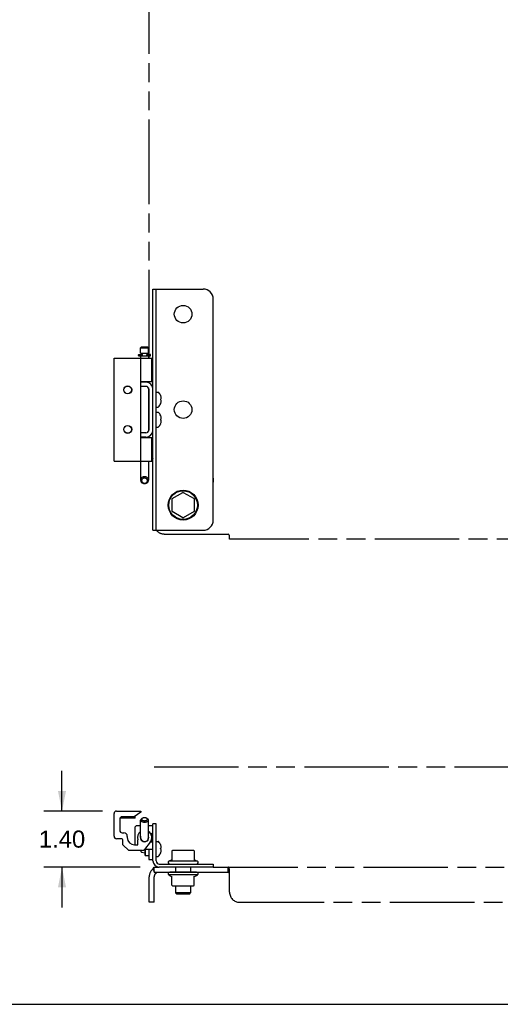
# Model space of a CAD drawing. Header units: inches. Extents: x 0 to 85, y 0 to 55.
# Tile 2 of 9: x 17.7 to 29.7, y 0 to 24.5. Entities that reach past the tile are written whole.
import ezdxf

# ---------------------------------------------------------------- set-up
doc = ezdxf.new("R2010")
doc.units = ezdxf.units.IN
doc.header["$LTSCALE"] = 4.675
doc.header["$MEASUREMENT"] = 0
doc.linetypes.add('PHANTOM', pattern=[0.8, 0.45, -0.05, 0.1, -0.05, 0.1, -0.05])
doc.layers.get('0').update_dxf_attribs({"linetype": 'CONTINUOUS'})
doc.layers.add('02___PRT_ALL_AXES', color=7, linetype='CONTINUOUS')
doc.layers.add('DEFAULT_3', color=7, linetype='PHANTOM')
doc.styles.get("Standard").update_dxf_attribs({"font": 'arial.ttf'})
doc.dimstyles.new('DIMSTYLE_1', dxfattribs={"dimtxt": 0.425, "dimasz": 0.5, "dimexe": 0.09, "dimexo": 0.07, "dimgap": 0.0425, "dimtad": 0, "dimtih": 1, "dimtoh": 1, "dimzin": 4, "dimdsep": 46, "dimtxsty": 'Standard', "dimblk": '_FILLED', "dimblk1": '_FILLED', "dimblk2": '_FILLED', "dimcen": 0.09, "dimazin": 1, "dimtfac": 1, "dimtofl": 0, "dimtmove": 0, "dimatfit": 3, "dimldrblk": '_FILLED', "dimfxl": 0, "dimtolj": 1, "dimtzin": 4, "dimarcsym": 0})

# ---------------------------------------------------------------- blocks, each defined once
blk = doc.blocks.new('_FILLED')
at = {"color": 0, "linetype": 'ByBlock'}
blk.add_solid([(0, 0), (-1, 0.2), (-1, -0.2)], dxfattribs=at)
blk = doc.blocks.new('*D7')
at = {"color": 2, "linetype": 'Continuous'}
for p, q in [((18.796, 4.807), (18.796, 5.807)), ((19.802, 4.807), (18.346, 4.807)), ((20.743, 3.412), (18.346, 3.412)), ((18.796, 3.412), (18.796, 2.412))]:
    blk.add_line(p, q, dxfattribs=at)
at = {"color": 2, "linetype": 'Continuous', "xscale": 0.5, "yscale": 0.5, "zscale": 0.5}
for p, rotation in [((18.796, 4.807), 270), ((18.796, 3.412), 90)]:
    blk.add_blockref('_FILLED', p, dxfattribs=dict(at, rotation=rotation))
at = {"color": 2, "linetype": 'Continuous', "insert": (18.796, 4.322), "char_height": 0.425, "width": 1.15493, "attachment_point": 2, "line_spacing_factor": 0.9}
blk.add_mtext('1.40', dxfattribs=at)

msp = doc.modelspace()

# ---------------------------------------------------------------- linework, layer by layer
at = {"color": 3, "linetype": 'Continuous'}
for p, q in [((21.061, 11.793), (21.061, 17.793)), ((20.887, 15.474), (20.762, 15.474)), ((20.887, 14.111), (20.762, 14.111)), ((20.754, 4.443), (20.667, 4.443)), ((21.061, 4.443), (20.95, 4.443)), ((21.061, 3.57), (21.061, 4.49)), ((20.607, 4.383), (20.607, 3.967)), ((20.999, 4.251), (21.029, 4.251)), ((20.999, 4.043), (21.029, 4.043)), ((21.061, 3.852), (20.85, 3.852)), ((22.561, 3.412), (21.219, 3.412))]:
    msp.add_line(p, q, dxfattribs=at)
at = {"color": 7, "linetype": 'Continuous'}
for p, q in [((21.061, 17.793), (22.311, 17.793)), ((21.139, 11.793), (21.139, 17.793)), ((22.561, 12.043), (22.561, 17.543)), ((20.779, 16.358), (20.754, 16.333)), ((20.754, 16.195), (20.754, 16.333)), ((20.754, 16.333), (20.95, 16.333)), ((20.754, 16.195), (20.95, 16.195)), ((20.774, 16.164), (20.774, 16.195)), ((20.779, 16.358), (20.925, 16.358)), ((20.925, 16.358), (20.95, 16.333)), ((20.93, 16.164), (20.93, 16.195)), ((20.95, 16.195), (20.95, 16.333)), ((20.092, 13.513), (20.092, 16.073)), ((20.092, 16.073), (21.032, 16.073)), ((20.702, 16.138), (20.702, 16.154)), ((20.707, 16.133), (20.997, 16.133)), ((20.712, 16.164), (20.789, 16.164)), ((20.754, 16.133), (20.754, 16.073)), ((20.762, 13.513), (20.762, 16.073)), ((20.783, 16.138), (20.783, 16.154)), ((20.8, 16.138), (20.8, 16.154)), ((20.904, 16.138), (20.904, 16.154)), ((20.915, 16.164), (20.992, 16.164)), ((20.95, 16.133), (20.95, 16.073)), ((21.002, 16.138), (21.002, 16.154)), ((21.032, 15.483), (21.032, 16.073)), ((21.032, 15.483), (20.762, 15.483)), ((20.95, 15.483), (20.95, 15.463)), ((20.887, 15.37), (20.762, 15.37)), ((20.95, 15.332), (20.95, 14.254)), ((20.957, 15.3), (20.957, 14.285)), ((21.139, 15.229), (21.186, 15.229)), ((21.253, 15.141), (21.252, 15.142)), ((21.252, 15.142), (21.253, 15.142)), ((21.252, 15.058), (21.253, 15.058)), ((21.253, 15.027), (21.252, 15.027)), ((21.252, 14.944), (21.253, 14.945)), ((21.253, 14.943), (21.252, 14.944)), ((21.253, 15.058), (21.263, 15.058)), ((21.263, 15.027), (21.253, 15.027)), ((21.139, 14.856), (21.186, 14.856)), ((21.139, 14.729), (21.186, 14.729)), ((21.253, 14.641), (21.252, 14.642)), ((21.252, 14.642), (21.253, 14.642)), ((21.252, 14.558), (21.253, 14.558)), ((21.253, 14.527), (21.252, 14.527)), ((21.253, 14.558), (21.263, 14.558)), ((21.263, 14.527), (21.253, 14.527)), ((20.887, 14.215), (20.762, 14.215)), ((21.139, 14.356), (21.186, 14.356)), ((21.252, 14.444), (21.253, 14.445)), ((21.253, 14.443), (21.252, 14.444)), ((20.762, 14.103), (21.032, 14.103)), ((20.95, 14.123), (20.95, 14.103)), ((21.032, 13.513), (21.032, 14.103)), ((20.092, 13.513), (21.032, 13.513)), ((20.754, 13.513), (20.754, 13.039)), ((20.95, 13.513), (20.95, 13.039)), ((21.534, 12.572), (21.534, 12.263)), ((21.539, 12.581), (21.806, 12.735)), ((21.816, 12.735), (22.084, 12.581)), ((22.089, 12.572), (22.089, 12.263)), ((21.806, 12.1), (21.539, 12.255)), ((22.084, 12.255), (21.816, 12.1)), ((21.061, 11.793), (22.311, 11.793)), ((20.092, 4.179), (20.092, 4.747)), ((20.152, 4.807), (20.762, 4.807)), ((20.592, 4.667), (20.292, 4.667)), ((20.432, 4.667), (20.432, 4.646)), ((20.762, 4.777), (20.592, 4.667)), ((20.619, 4.629), (20.619, 4.685)), ((20.762, 4.807), (20.762, 4.777)), ((20.232, 4.607), (20.232, 4.328)), ((20.244, 4.644), (20.244, 4.629)), ((20.244, 4.629), (20.245, 4.628)), ((20.618, 4.628), (20.245, 4.628)), ((20.62, 4.629), (20.618, 4.628)), ((20.754, 4.147), (20.754, 4.583)), ((20.792, 4.625), (20.772, 4.611)), ((20.911, 4.625), (20.932, 4.611)), ((20.95, 4.147), (20.95, 4.583)), ((21.139, 4.49), (21.061, 4.49)), ((21.139, 3.57), (21.139, 4.49)), ((20.292, 4.268), (20.332, 4.268)), ((20.422, 4.178), (20.422, 4.147)), ((21.061, 4.225), (21.014, 4.225)), ((20.282, 4.119), (20.152, 4.119)), ((20.312, 3.967), (20.312, 4.089)), ((20.462, 3.827), (20.312, 3.967)), ((20.602, 3.967), (20.682, 3.967)), ((20.682, 3.967), (20.682, 4.088)), ((20.994, 4.037), (20.849, 3.851)), ((21.061, 4.07), (21.014, 4.07)), ((21.139, 4.053), (21.186, 4.053)), ((21.253, 3.965), (21.252, 3.966)), ((21.252, 3.966), (21.253, 3.966)), ((20.802, 3.827), (20.462, 3.827)), ((20.764, 3.792), (20.764, 3.827)), ((20.764, 3.792), (20.774, 3.781)), ((20.774, 3.781), (20.864, 3.772)), ((20.864, 3.852), (20.864, 3.824)), ((20.867, 3.772), (20.864, 3.772)), ((20.867, 3.706), (20.867, 3.852)), ((20.867, 3.706), (20.877, 3.696)), ((20.877, 3.696), (20.877, 3.852)), ((20.957, 3.852), (20.957, 3.602)), ((21.139, 3.68), (21.186, 3.68)), ((21.252, 3.882), (21.253, 3.882)), ((21.253, 3.851), (21.252, 3.851)), ((21.252, 3.767), (21.253, 3.768)), ((21.253, 3.767), (21.252, 3.767)), ((21.253, 3.882), (21.263, 3.882)), ((21.263, 3.851), (21.253, 3.851)), ((21.534, 3.815), (21.534, 3.588)), ((22.067, 3.826), (21.556, 3.826)), ((22.089, 3.815), (22.089, 3.588)), ((20.957, 3.602), (21.061, 3.602)), ((21.219, 3.49), (22.561, 3.49)), ((22.561, 3.49), (22.561, 3.412)), ((21.534, 2.962), (21.534, 3.189)), ((22.089, 2.962), (22.089, 3.189)), ((21.556, 2.951), (22.067, 2.951)), ((21.655, 2.74), (21.625, 2.77)), ((21.998, 2.77), (21.625, 2.77)), ((21.968, 2.74), (21.655, 2.74)), ((21.968, 2.74), (21.998, 2.77)), ((0, 0), (85, 0))]:
    msp.add_line(p, q, dxfattribs=at)
for points in [[(20.783, 16.154), (20.783, 16.155), (20.783, 16.156), (20.783, 16.157), (20.783, 16.158), (20.782, 16.159), (20.782, 16.16), (20.782, 16.161), (20.781, 16.161), (20.781, 16.162), (20.78, 16.162), (20.78, 16.163), (20.78, 16.163), (20.779, 16.163), (20.779, 16.163), (20.778, 16.164), (20.778, 16.164), (20.778, 16.164), (20.777, 16.164), (20.777, 16.164), (20.776, 16.164)], [(20.783, 16.138), (20.783, 16.137), (20.783, 16.137), (20.783, 16.136), (20.783, 16.136), (20.783, 16.135), (20.782, 16.135), (20.782, 16.135), (20.782, 16.134), (20.782, 16.134), (20.782, 16.134), (20.781, 16.134), (20.781, 16.133), (20.781, 16.133), (20.781, 16.133), (20.78, 16.133), (20.78, 16.133), (20.78, 16.133), (20.78, 16.133)], [(20.8, 16.154), (20.8, 16.155), (20.8, 16.157), (20.799, 16.158), (20.799, 16.159), (20.798, 16.16), (20.797, 16.161), (20.796, 16.161), (20.795, 16.162), (20.794, 16.163), (20.793, 16.163), (20.792, 16.164), (20.791, 16.164), (20.79, 16.164), (20.789, 16.164)], [(20.8, 16.138), (20.8, 16.137), (20.8, 16.136), (20.799, 16.136), (20.799, 16.135), (20.799, 16.135), (20.798, 16.134), (20.798, 16.134), (20.797, 16.134), (20.796, 16.133), (20.796, 16.133), (20.795, 16.133), (20.794, 16.133)], [(20.904, 16.154), (20.904, 16.155), (20.904, 16.157), (20.905, 16.158), (20.905, 16.159), (20.906, 16.16), (20.907, 16.161), (20.907, 16.161), (20.908, 16.162), (20.909, 16.163), (20.91, 16.163), (20.912, 16.164), (20.913, 16.164), (20.914, 16.164), (20.915, 16.164)], [(20.904, 16.138), (20.904, 16.137), (20.904, 16.136), (20.904, 16.136), (20.905, 16.135), (20.905, 16.135), (20.906, 16.134), (20.906, 16.134), (20.907, 16.134), (20.907, 16.133), (20.908, 16.133), (20.909, 16.133), (20.909, 16.133)], [(21.252, 15.027), (21.253, 15.033), (21.253, 15.038), (21.253, 15.043), (21.253, 15.048), (21.253, 15.053), (21.252, 15.058)], [(21.268, 15.078), (21.267, 15.082), (21.267, 15.086), (21.267, 15.09), (21.266, 15.094), (21.265, 15.098), (21.265, 15.103), (21.264, 15.107), (21.263, 15.111)], [(21.263, 15.058), (21.264, 15.061), (21.265, 15.063), (21.265, 15.066), (21.266, 15.068), (21.267, 15.071), (21.267, 15.073), (21.267, 15.075), (21.268, 15.078)], [(21.268, 15.008), (21.267, 15.01), (21.267, 15.013), (21.267, 15.015), (21.266, 15.018), (21.265, 15.02), (21.265, 15.023), (21.264, 15.025), (21.263, 15.027)], [(21.263, 14.974), (21.264, 14.979), (21.265, 14.983), (21.265, 14.988), (21.266, 14.992), (21.267, 14.996), (21.267, 15), (21.267, 15.004), (21.268, 15.008)], [(21.252, 14.527), (21.253, 14.533), (21.253, 14.538), (21.253, 14.543), (21.253, 14.548), (21.253, 14.553), (21.252, 14.558)], [(21.268, 14.578), (21.267, 14.582), (21.267, 14.586), (21.267, 14.59), (21.266, 14.594), (21.265, 14.598), (21.265, 14.603), (21.264, 14.607), (21.263, 14.611)], [(21.263, 14.558), (21.264, 14.561), (21.265, 14.563), (21.265, 14.566), (21.266, 14.568), (21.267, 14.571), (21.267, 14.573), (21.267, 14.575), (21.268, 14.578)], [(21.268, 14.508), (21.267, 14.51), (21.267, 14.513), (21.267, 14.515), (21.266, 14.518), (21.265, 14.52), (21.265, 14.523), (21.264, 14.525), (21.263, 14.527)], [(21.263, 14.474), (21.264, 14.479), (21.265, 14.483), (21.265, 14.488), (21.266, 14.492), (21.267, 14.496), (21.267, 14.5), (21.267, 14.504), (21.268, 14.508)], [(20.852, 13.124), (20.84, 13.123), (20.829, 13.121), (20.817, 13.118), (20.807, 13.114), (20.796, 13.109), (20.787, 13.103), (20.779, 13.095), (20.771, 13.087), (20.765, 13.079), (20.76, 13.069), (20.757, 13.059), (20.755, 13.049), (20.754, 13.039)], [(20.754, 13.039), (20.755, 13.029), (20.757, 13.019), (20.76, 13.009), (20.765, 13), (20.771, 12.991), (20.779, 12.983), (20.787, 12.975), (20.796, 12.969), (20.807, 12.964), (20.817, 12.96), (20.829, 12.957), (20.84, 12.955), (20.852, 12.954)], [(20.852, 13.09), (20.843, 13.089), (20.835, 13.088), (20.826, 13.086), (20.818, 13.083), (20.811, 13.079), (20.804, 13.074), (20.797, 13.069), (20.792, 13.063), (20.787, 13.056), (20.784, 13.049), (20.781, 13.042), (20.779, 13.034), (20.779, 13.027), (20.779, 13.019), (20.781, 13.011), (20.784, 13.004), (20.787, 12.997), (20.792, 12.991), (20.797, 12.985), (20.804, 12.979), (20.811, 12.974), (20.818, 12.97), (20.826, 12.967), (20.835, 12.965), (20.843, 12.964), (20.852, 12.963)], [(20.95, 13.039), (20.949, 13.049), (20.947, 13.059), (20.944, 13.069), (20.939, 13.079), (20.932, 13.087), (20.925, 13.095), (20.917, 13.103), (20.907, 13.109), (20.897, 13.114), (20.886, 13.118), (20.875, 13.121), (20.864, 13.123), (20.852, 13.124)], [(20.852, 12.963), (20.861, 12.964), (20.869, 12.965), (20.878, 12.967), (20.886, 12.97), (20.893, 12.974), (20.9, 12.979), (20.906, 12.985), (20.912, 12.991), (20.916, 12.997), (20.92, 13.004), (20.923, 13.011), (20.924, 13.019), (20.925, 13.027), (20.924, 13.034), (20.923, 13.042), (20.92, 13.049), (20.916, 13.056), (20.912, 13.063), (20.906, 13.069), (20.9, 13.074), (20.893, 13.079), (20.886, 13.083), (20.878, 13.086), (20.869, 13.088), (20.861, 13.089), (20.852, 13.09)], [(20.852, 12.954), (20.864, 12.955), (20.875, 12.957), (20.886, 12.96), (20.897, 12.964), (20.907, 12.969), (20.917, 12.975), (20.925, 12.983), (20.932, 12.991), (20.939, 13), (20.943, 13.009), (20.947, 13.019), (20.949, 13.029), (20.95, 13.039)], [(20.432, 4.646), (20.421, 4.642), (20.41, 4.639), (20.4, 4.637), (20.389, 4.634), (20.379, 4.632), (20.369, 4.631), (20.359, 4.63), (20.348, 4.629), (20.338, 4.629), (20.328, 4.629), (20.318, 4.63), (20.307, 4.631), (20.297, 4.632), (20.287, 4.634), (20.277, 4.637), (20.266, 4.639), (20.255, 4.642), (20.246, 4.645)], [(20.619, 4.646), (20.608, 4.642), (20.598, 4.639), (20.587, 4.637), (20.577, 4.634), (20.567, 4.632), (20.556, 4.631), (20.546, 4.63), (20.536, 4.629), (20.526, 4.629), (20.515, 4.629), (20.505, 4.63), (20.495, 4.631), (20.485, 4.632), (20.474, 4.634), (20.464, 4.637), (20.454, 4.639), (20.443, 4.642), (20.432, 4.646)], [(20.772, 4.611), (20.765, 4.606), (20.76, 4.6), (20.757, 4.594), (20.755, 4.589), (20.754, 4.583)], [(20.754, 4.583), (20.755, 4.577), (20.757, 4.571), (20.76, 4.565), (20.765, 4.56), (20.771, 4.555), (20.779, 4.55), (20.787, 4.546), (20.796, 4.542), (20.807, 4.539), (20.817, 4.537), (20.829, 4.535), (20.84, 4.534), (20.852, 4.534)], [(20.792, 4.625), (20.787, 4.621), (20.784, 4.617), (20.781, 4.613), (20.779, 4.609), (20.779, 4.604), (20.779, 4.6), (20.781, 4.596), (20.784, 4.591), (20.787, 4.587), (20.792, 4.584), (20.797, 4.58), (20.804, 4.577), (20.811, 4.574), (20.818, 4.572), (20.826, 4.57), (20.835, 4.569), (20.843, 4.568), (20.852, 4.568)], [(20.852, 4.641), (20.843, 4.641), (20.835, 4.64), (20.826, 4.639), (20.818, 4.637), (20.811, 4.634), (20.804, 4.632), (20.797, 4.629), (20.792, 4.625)], [(20.911, 4.625), (20.906, 4.629), (20.9, 4.632), (20.893, 4.634), (20.886, 4.637), (20.878, 4.639), (20.869, 4.64), (20.861, 4.641), (20.852, 4.641)], [(20.852, 4.568), (20.861, 4.568), (20.869, 4.569), (20.878, 4.57), (20.886, 4.572), (20.893, 4.574), (20.9, 4.577), (20.906, 4.58), (20.912, 4.584), (20.916, 4.587), (20.92, 4.591), (20.923, 4.596), (20.924, 4.6), (20.925, 4.604), (20.924, 4.609), (20.923, 4.613), (20.92, 4.617), (20.916, 4.621), (20.911, 4.625)], [(20.852, 4.534), (20.864, 4.534), (20.875, 4.535), (20.886, 4.537), (20.897, 4.539), (20.907, 4.542), (20.917, 4.546), (20.925, 4.55), (20.932, 4.555), (20.939, 4.56), (20.943, 4.565), (20.947, 4.571), (20.949, 4.577), (20.95, 4.583)], [(20.95, 4.583), (20.949, 4.589), (20.947, 4.594), (20.944, 4.6), (20.939, 4.606), (20.932, 4.611)], [(21.268, 3.901), (21.267, 3.906), (21.267, 3.91), (21.267, 3.914), (21.266, 3.918), (21.265, 3.922), (21.265, 3.927), (21.264, 3.931), (21.263, 3.935)], [(21.253, 3.866), (21.253, 3.869), (21.253, 3.872), (21.253, 3.874), (21.253, 3.877), (21.252, 3.879), (21.252, 3.882)], [(21.252, 3.851), (21.252, 3.854), (21.253, 3.856), (21.253, 3.859), (21.253, 3.861), (21.253, 3.864), (21.253, 3.866)], [(21.263, 3.882), (21.264, 3.885), (21.265, 3.887), (21.265, 3.89), (21.266, 3.892), (21.267, 3.894), (21.267, 3.897), (21.267, 3.899), (21.268, 3.901)], [(21.268, 3.832), (21.267, 3.834), (21.267, 3.836), (21.267, 3.839), (21.266, 3.841), (21.265, 3.843), (21.265, 3.846), (21.264, 3.848), (21.263, 3.851)], [(21.263, 3.798), (21.264, 3.802), (21.265, 3.806), (21.265, 3.811), (21.266, 3.815), (21.267, 3.819), (21.267, 3.823), (21.267, 3.827), (21.268, 3.832)]]:
    msp.add_lwpolyline(points, dxfattribs=at)
at = {"color": 3, "linetype": 'Continuous'}
for points in [[(21.057, 4.241), (21.054, 4.245), (21.049, 4.248), (21.043, 4.25), (21.037, 4.251), (21.029, 4.251)], [(21.061, 4.231), (21.06, 4.236), (21.057, 4.241)], [(21.029, 4.043), (21.037, 4.044), (21.043, 4.045), (21.049, 4.047), (21.054, 4.05), (21.057, 4.054), (21.06, 4.059), (21.061, 4.064), (21.061, 4.07)]]:
    msp.add_lwpolyline(points, dxfattribs=at)
at = {"color": 7, "linetype": 'Continuous'}
for centre, radius in [((20.432, 15.285), 0.1), ((20.432, 15.285), 0.095), ((20.432, 14.301), 0.1), ((20.432, 14.301), 0.095)]:
    msp.add_circle(centre, radius, dxfattribs=at)
for centre, radius, start, end in [((22.311, 17.543), 0.25, 0, 90), ((20.712, 16.154), 0.01, 90, 180), ((20.707, 16.138), 0.005, 180, 270), ((20.992, 16.154), 0.01, 0, 90), ((20.997, 16.138), 0.005, 270, 360), ((20.887, 15.3), 0.07, 0, 90), ((21.186, 15.209), 0.02, 43.5138, 90), ((21.011, 15.043), 0.262, 22.3357, 43.5138), ((21.011, 15.043), 0.262, 316.4862, 337.6643), ((21.011, 15.043), 0.261, 15.1941, 22.0894), ((21.011, 15.043), 0.261, 337.9106, 344.8059), ((21.186, 14.876), 0.02, 270, 316.4862), ((21.186, 14.709), 0.02, 43.5138, 90), ((21.011, 14.543), 0.262, 22.3357, 43.5138), ((21.011, 14.543), 0.261, 15.1941, 22.0894), ((21.011, 14.543), 0.261, 337.9106, 344.8059), ((20.887, 14.285), 0.07, 270, 360), ((21.186, 14.376), 0.02, 270, 316.4862), ((21.011, 14.543), 0.262, 316.4862, 337.6643), ((21.811, 12.727), 0.01, 60, 120), ((21.544, 12.572), 0.01, 120, 179.9876), ((22.079, 12.572), 0.01, 0, 59.988), ((21.544, 12.263), 0.01, 180, 239.988), ((22.079, 12.263), 0.01, 300, 360), ((21.811, 12.109), 0.01, 240.0117, 299.9873), ((22.311, 12.043), 0.25, 270, 360), ((20.152, 4.747), 0.06, 90, 180), ((20.292, 4.607), 0.06, 90, 180), ((20.152, 4.179), 0.06, 180, 270), ((20.292, 4.328), 0.06, 180, 270), ((20.332, 4.178), 0.09, 0, 90), ((20.852, 4.147), 0.18, 123.0165, 199.1881), ((20.852, 4.147), 0.104, 160.6539, 19.3461), ((20.852, 4.147), 0.18, 322.1631, 56.9718), ((20.282, 4.089), 0.03, 0, 90), ((20.602, 4.147), 0.18, 180, 270), ((20.852, 4.147), 0.098, 180, 360), ((20.788, 4.099), 0.03, 155.8381, 174.04), ((20.788, 4.099), 0.03, 260.428, 278.8256), ((20.915, 4.099), 0.03, 261.1744, 279.6905), ((20.915, 4.099), 0.03, 5.96, 24.1252), ((21.186, 4.033), 0.02, 43.5138, 90), ((21.011, 3.866), 0.262, 22.3613, 43.5138), ((21.011, 3.866), 0.261, 15.1941, 22.0894), ((20.802, 3.887), 0.06, 270, 322.1631), ((20.594, 3.321), 0.571, 61.4196, 64.8982), ((21.186, 3.7), 0.02, 270, 316.4862), ((21.011, 3.866), 0.262, 316.4862, 337.6387), ((21.011, 3.866), 0.261, 337.9106, 344.8059), ((21.544, 3.815), 0.01, 95.1938, 180), ((21.556, 3.685), 0.141, 90, 95.2081), ((22.067, 3.685), 0.141, 84.7919, 90), ((22.079, 3.815), 0.01, 0, 84.8062), ((21.219, 3.57), 0.08, 180, 270), ((21.524, 3.606), 0.01, 293.9679, 360), ((22.099, 3.606), 0.01, 180, 246.0321), ((21.524, 3.17), 0.01, 0, 66.0321), ((21.544, 2.962), 0.01, 180, 264.8062), ((21.556, 3.092), 0.141, 264.7919, 270), ((22.067, 3.092), 0.141, 270, 275.2081), ((22.079, 2.962), 0.01, 275.1938, 360), ((22.099, 3.17), 0.01, 113.9679, 180)]:
    msp.add_arc(centre, radius, start, end, dxfattribs=at)
at = {"color": 3, "linetype": 'Continuous'}
for centre, radius, start, end in [((20.887, 15.3), 0.174, 0, 90), ((20.887, 14.285), 0.174, 270, 360), ((20.667, 4.383), 0.06, 90, 180), ((21.219, 3.57), 0.158, 180, 270)]:
    msp.add_arc(centre, radius, start, end, dxfattribs=at)
at = {"layer": '02___PRT_ALL_AXES', "color": 7, "linetype": 'Continuous'}
for p, q in [((20.957, 15.213), (20.95, 15.213)), ((20.957, 14.873), (20.95, 14.873)), ((20.957, 14.713), (20.95, 14.713)), ((20.957, 14.373), (20.95, 14.373)), ((20.957, 3.696), (20.877, 3.696)), ((21.528, 3.597), (21.456, 3.56)), ((22.167, 3.56), (21.456, 3.56)), ((22.095, 3.597), (22.167, 3.56)), ((22.167, 3.217), (21.456, 3.217)), ((22.146, 3.287), (21.477, 3.287)), ((21.625, 3.412), (21.625, 3.287)), ((21.998, 3.412), (21.998, 3.287)), ((21.625, 2.951), (21.625, 2.77)), ((21.998, 2.951), (21.998, 2.77))]:
    msp.add_line(p, q, dxfattribs=at)
for centre, radius in [((21.811, 17.168), 0.219), ((21.811, 14.793), 0.219), ((21.811, 12.418), 0.372), ((21.811, 12.418), 0.356)]:
    msp.add_circle(centre, radius, dxfattribs=at)
at = {"layer": '02___PRT_ALL_AXES', "color": 8, "linetype": 'PHANTOM'}
msp.add_arc((22.43, 13.037), 0.141, 339.5577, 20.4423, dxfattribs=at)
at = {"layer": '02___PRT_ALL_AXES', "color": 7, "linetype": 'Continuous'}
for centre, radius, start, end in [((21.477, 3.528), 0.0384, 124.4497, 270), ((22.146, 3.528), 0.0384, 270, 55.5503), ((21.477, 3.249), 0.0384, 90, 235.5503), ((21.811, 3.817), 0.698, 239.3369, 246.0321), ((21.811, 3.817), 0.698, 293.9679, 300.6631), ((22.146, 3.249), 0.0384, 304.4497, 90)]:
    msp.add_arc(centre, radius, start, end, dxfattribs=at)
at = {"layer": 'DEFAULT_3', "color": 8, "linetype": 'PHANTOM'}
for p, q in [((20.968, 16.164), (20.968, 26.763)), ((20.968, 16.073), (20.968, 16.133)), ((20.968, 15.455), (20.968, 15.483)), ((20.968, 14.103), (20.968, 14.131)), ((21.032, 13.574), (21.054, 13.574)), ((21.343, 11.699), (22.932, 11.699)), ((22.968, 11.574), (22.968, 11.661)), ((39.905, 11.574), (22.968, 11.574)), ((21.054, 3.358), (21.093, 3.311)), ((21.093, 3.287), (21.093, 3.412)), ((21.093, 3.412), (21.219, 3.412)), ((21.093, 3.287), (22.932, 3.287)), ((22.561, 3.412), (41.78, 3.412)), ((22.932, 3.287), (22.932, 3.412)), ((22.936, 3.286), (22.932, 3.287)), ((22.968, 2.787), (22.968, 3.358)), ((20.968, 2.537), (20.968, 3.175)), ((21.093, 2.537), (21.093, 3.175)), ((21.093, 2.537), (20.968, 2.537)), ((23.218, 2.537), (39.655, 2.537))]:
    msp.add_line(p, q, dxfattribs=at)
at = {"layer": 'DEFAULT_3', "color": 7, "linetype": 'PHANTOM'}
msp.add_line((21.09, 5.907), (41.656, 5.907), dxfattribs=at)
at = {"layer": 'DEFAULT_3', "color": 8, "linetype": 'PHANTOM'}
for points in [[(21.054, 13.574), (21.059, 13.57), (21.061, 13.569)], [(22.944, 11.687), (22.941, 11.69), (22.937, 11.695), (22.932, 11.699)], [(22.968, 11.661), (22.964, 11.666), (22.96, 11.67), (22.957, 11.674), (22.954, 11.677), (22.951, 11.68), (22.944, 11.687)], [(21.054, 3.358), (21.059, 3.364), (21.064, 3.37), (21.067, 3.378), (21.071, 3.385)], [(21.071, 3.385), (21.074, 3.392), (21.077, 3.398), (21.08, 3.404), (21.084, 3.408), (21.088, 3.411), (21.093, 3.412)], [(21.134, 3.261), (21.131, 3.261), (21.129, 3.262), (21.125, 3.264), (21.121, 3.268), (21.117, 3.272), (21.113, 3.276), (21.108, 3.28), (21.103, 3.283), (21.098, 3.286)], [(22.968, 3.358), (22.964, 3.364), (22.96, 3.37), (22.957, 3.378), (22.954, 3.385), (22.951, 3.392), (22.948, 3.398), (22.944, 3.404), (22.941, 3.408), (22.937, 3.411), (22.932, 3.412)], [(22.968, 3.261), (22.963, 3.261), (22.959, 3.262), (22.955, 3.264), (22.951, 3.268), (22.949, 3.272), (22.946, 3.276), (22.943, 3.28), (22.94, 3.283), (22.936, 3.286)]]:
    msp.add_lwpolyline(points, dxfattribs=at)
for centre, radius, start, end in [((21.343, 11.949), 0.25, 218.7838, 270), ((21.205, 3.175), 0.237, 129.4341, 180), ((21.205, 3.175), 0.112, 103.2276, 180), ((23.218, 2.787), 0.25, 180, 270)]:
    msp.add_arc(centre, radius, start, end, dxfattribs=at)

# ---------------------------------------------------------------- dimensions: what is measured, and where the dimension line sits
at = {"color": 2, "linetype": 'Continuous'}
dim = msp.add_linear_dim(base=(18.7961, 3.412), p1=(19.8719, 4.8075), p2=(20.8126, 3.412), angle=270, dimstyle='DIMSTYLE_1', dxfattribs=at)
dim.commit()
dim.dimension.update_dxf_attribs({"geometry": '*D7', "text_midpoint": (18.8145, 4.1073), "dimtype": 160})

doc.saveas('drawing.dxf')
